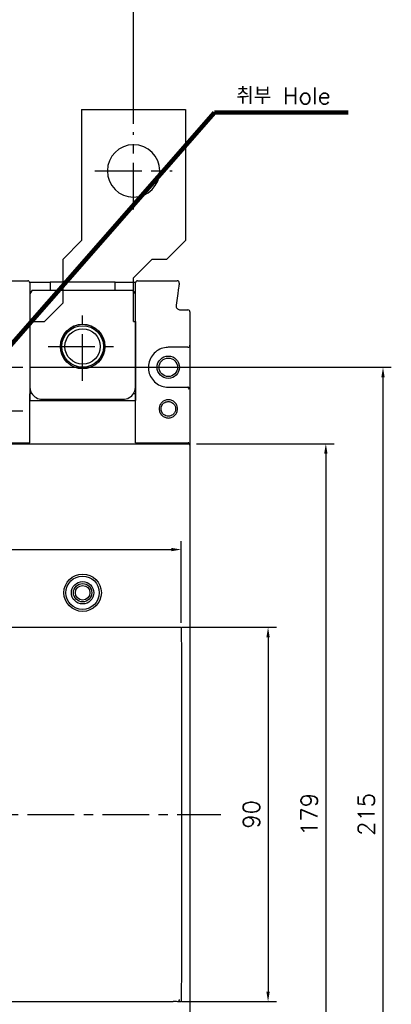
# Model space of a CAD drawing. Extents: x -2100 to 2710, y -907 to 1810.
# Tile 11 of 22: x -1199 to -1109, y 1328 to 1564. Entities that reach past the tile are written whole.
import ezdxf

# ---------------------------------------------------------------- set-up
doc = ezdxf.new("R2010")
doc.units = 0
doc.header["$LTSCALE"] = 3
doc.header["$MEASUREMENT"] = 0
doc.linetypes.add('CENTER', pattern=[2, 1.25, -0.25, 0.25, -0.25])
doc.layers.get('0').update_dxf_attribs({"linetype": 'CONTINUOUS'})
doc.layers.get('Defpoints').update_dxf_attribs({"linetype": 'CONTINUOUS'})
for name, color, linetype in [('cen', 1, 'CENTER'), ('di', 3, 'CONTINUOUS'), ('dwg', 7, 'CONTINUOUS')]:
    doc.layers.add(name, color=color, linetype=linetype)
doc.styles.add('KIM', font='ROMANS.shx', dxfattribs={"height": 5, "bigfont": 'GSG1.shx'})
doc.styles.get("Standard").update_dxf_attribs({"font": 'romans.shx', "height": 4, "bigfont": 'ghs.shx'})
doc.dimstyles.get("Standard").update_dxf_attribs({"dimtxt": 0.18, "dimasz": 0.18, "dimexe": 0.18, "dimexo": 0.0625, "dimgap": 0.09, "dimtad": 0, "dimtih": 1, "dimtoh": 1, "dimdec": 4, "dimzin": 0, "dimdsep": 46, "dimtxsty": 'Standard', "dimcen": 0.09, "dimadec": 0, "dimazin": 0, "dimtfac": 1, "dimtdec": 4, "dimtofl": 0, "dimtmove": 0, "dimatfit": 3, "dimfxl": 0, "dimtolj": 1, "dimtzin": 0, "dimarcsym": 0})
doc.dimstyles.new('STANDARD$0', dxfattribs={"dimtxt": 5, "dimasz": 5, "dimexe": 1, "dimexo": 2, "dimgap": 2, "dimtad": 1, "dimdec": 4, "dimzin": 12, "dimdsep": 46, "dimtxsty": 'KIM', "dimcen": -1, "dimdle": 0.1, "dimadec": 0, "dimazin": 0, "dimtfac": 1, "dimtdec": 4, "dimtmove": 0, "dimatfit": 3, "dimfxl": 0, "dimtolj": 1, "dimtzin": 0, "dimarcsym": 0})

# ---------------------------------------------------------------- blocks, each defined once
blk = doc.blocks.new('fsadfsafas')
at = {"layer": 'cen', "ltscale": 3}
for p, q in [((614, 610.86), (614, 629.46)), ((623.3, 620.16), (604.7, 620.16)), ((626.25, 569.66), (626.25, 586.26)), ((634.55, 577.96), (617.95, 577.96))]:
    blk.add_line(p, q, dxfattribs=at)
at = {"layer": 'dwg'}
for p, q in [((626.5, 634.96), (601.5, 634.96)), ((601.5, 634.96), (601.5, 603.46)), ((626.5, 634.96), (626.5, 603.41)), ((601.5, 603.46), (606, 598.96)), ((626.5, 603.41), (630.95, 598.96)), ((609.5, 598.96), (606, 598.96)), ((609.5, 598.96), (614, 594.46)), ((630.95, 588.46), (630.95, 598.96)), ((614, 583.96), (614, 594.46)), ((635.45, 583.96), (630.95, 588.46)), ((614, 583.96), (613.55, 583.96)), ((613.55, 583.96), (613.55, 564.96)), ((638.95, 583.96), (635.45, 583.96)), ((638.95, 583.96), (638.95, 564.96)), ((638.95, 564.96), (613.55, 564.96))]:
    blk.add_line(p, q, dxfattribs=at)
for centre, radius in [((614, 620.16), 6.3), ((626.25, 577.96), 5.3)]:
    blk.add_circle(centre, radius, dxfattribs=at)
blk = doc.blocks.new('*D10')
at = {"layer": 'Defpoints', "color": 0}
for p in [(-1227.43, 1631.81), (-1227.43, 1544.21), (-1171.18, 1537.18)]:
    blk.add_point(p, dxfattribs=at)
at = {"layer": 'di'}
for p, q in [((-1227.43, 1546.21), (-1227.43, 1633.81)), ((-1171.18, 1539.18), (-1171.18, 1633.81)), ((-1173.58, 1631.81), (-1225.03, 1631.81))]:
    blk.add_line(p, q, dxfattribs=at)
for points in [[(-1225.03, 1632.21), (-1225.03, 1631.41), (-1227.43, 1631.81)], [(-1173.58, 1632.21), (-1173.58, 1631.41), (-1171.18, 1631.81)]]:
    blk.add_solid(points, dxfattribs=at)
at = {"layer": 'di', "insert": (-1199.31, 1635.81), "char_height": 4, "attachment_point": 5}
blk.add_mtext('\\A1;56.3', dxfattribs=at)
blk = doc.blocks.new('*D44')
at = {"layer": 'Defpoints', "color": 0}
for p in [(-1159.72, 1436.86), (-1295.14, 1417.44), (-1159.72, 1417.25)]:
    blk.add_point(p, dxfattribs=at)
at = {"layer": 'di'}
for p, q in [((-1295.14, 1419.44), (-1295.14, 1438.86)), ((-1292.74, 1436.86), (-1162.12, 1436.86)), ((-1159.72, 1419.25), (-1159.72, 1438.86))]:
    blk.add_line(p, q, dxfattribs=at)
for points in [[(-1292.74, 1437.26), (-1292.74, 1436.46), (-1295.14, 1436.86)], [(-1162.12, 1437.26), (-1162.12, 1436.46), (-1159.72, 1436.86)]]:
    blk.add_solid(points, dxfattribs=at)
at = {"layer": 'di', "insert": (-1227.43, 1440.86), "char_height": 4, "attachment_point": 5}
blk.add_mtext('\\A1;136', dxfattribs=at)
blk = doc.blocks.new('*D107')
at = {"layer": 'Defpoints', "color": 0}
for p in [(-1158.03, 1462.28), (-1158.6, 1284.08), (-1124.96, 1284.08)]:
    blk.add_point(p, dxfattribs=at)
at = {"layer": 'di'}
for p, q in [((-1156.03, 1462.28), (-1122.96, 1462.28)), ((-1124.96, 1459.88), (-1124.96, 1286.48)), ((-1156.6, 1284.08), (-1122.96, 1284.08))]:
    blk.add_line(p, q, dxfattribs=at)
for points in [[(-1125.36, 1459.88), (-1124.56, 1459.88), (-1124.96, 1462.28)], [(-1125.36, 1286.48), (-1124.56, 1286.48), (-1124.96, 1284.08)]]:
    blk.add_solid(points, dxfattribs=at)
at = {"layer": 'di', "insert": (-1128.96, 1373.18), "char_height": 4, "attachment_point": 5, "rotation": 90}
blk.add_mtext('\\A1;179', dxfattribs=at)
blk = doc.blocks.new('*D108')
at = {"layer": 'Defpoints', "color": 0}
for p in [(-1161.63, 1418.18), (-1161.63, 1328.18), (-1138.85, 1328.18)]:
    blk.add_point(p, dxfattribs=at)
at = {"layer": 'di'}
for p, q in [((-1159.63, 1418.18), (-1136.85, 1418.18)), ((-1138.85, 1415.78), (-1138.85, 1330.58)), ((-1159.63, 1328.18), (-1136.85, 1328.18))]:
    blk.add_line(p, q, dxfattribs=at)
for points in [[(-1139.25, 1415.78), (-1138.45, 1415.78), (-1138.85, 1418.18)], [(-1139.25, 1330.58), (-1138.45, 1330.58), (-1138.85, 1328.18)]]:
    blk.add_solid(points, dxfattribs=at)
at = {"layer": 'di', "insert": (-1142.85, 1373.18), "char_height": 4, "attachment_point": 5, "rotation": 90}
blk.add_mtext('\\A1;90', dxfattribs=at)
blk = doc.blocks.new('*D106')
at = {"layer": 'Defpoints', "color": 0}
for p in [(-1197.86, 1480.68), (-1197.85, 1265.68), (-1111.22, 1265.68)]:
    blk.add_point(p, dxfattribs=at)
at = {"layer": 'di'}
for p, q in [((-1195.86, 1480.68), (-1109.22, 1480.68)), ((-1111.22, 1478.28), (-1111.22, 1268.08)), ((-1195.85, 1265.68), (-1109.22, 1265.68))]:
    blk.add_line(p, q, dxfattribs=at)
for points in [[(-1111.62, 1478.28), (-1110.82, 1478.28), (-1111.22, 1480.68)], [(-1111.62, 1268.08), (-1110.82, 1268.08), (-1111.22, 1265.68)]]:
    blk.add_solid(points, dxfattribs=at)
at = {"layer": 'di', "insert": (-1115.22, 1373.18), "char_height": 4, "attachment_point": 5, "rotation": 90}
blk.add_mtext('\\A1;215', dxfattribs=at)

msp = doc.modelspace()

# ---------------------------------------------------------------- linework, layer by layer
for p, q in [((-1202.355, 1501.484), (-1196.631, 1501.484)), ((-1196.173, 1501.184), (-1191.231, 1501.184)), ((-1191.231, 1501.184), (-1191.231, 1499.184)), ((-1175.631, 1501.184), (-1191.231, 1501.184)), ((-1175.631, 1499.184), (-1175.631, 1501.184)), ((-1175.631, 1501.184), (-1170.689, 1501.184)), ((-1170.231, 1501.484), (-1160.708, 1501.484)), ((-1195.531, 1499.184), (-1196.131, 1498.334)), ((-1196.131, 1498.484), (-1196.131, 1475.984)), ((-1195.531, 1499.184), (-1171.331, 1499.184)), ((-1170.731, 1498.334), (-1171.331, 1499.184)), ((-1170.731, 1475.984), (-1170.731, 1498.484)), ((-1160.57, 1498.413), (-1160.968, 1495.625)), ((-1159.978, 1494.484), (-1158.131, 1494.484)), ((-1157.631, 1493.984), (-1157.631, 1485.984)), ((-1158.131, 1485.484), (-1162.831, 1485.484)), ((-1157.631, 1485.984), (-1157.631, 1475.384)), ((-1162.831, 1475.884), (-1158.131, 1475.884)), ((-1157.631, 1475.384), (-1157.631, 1461.984)), ((-1196.131, 1462.484), (-1196.131, 1474.181)), ((-1193.131, 1472.984), (-1173.731, 1472.984)), ((-1170.731, 1462.484), (-1170.731, 1474.181)), ((-1296.931, 1462.284), (-1157.931, 1462.284)), ((-1214.731, 1462.484), (-1196.131, 1462.484)), ((-1170.731, 1462.484), (-1158.08, 1462.484)), ((-1157.913, 1462.484), (-1158.08, 1462.484)), ((-1157.913, 1462.283), (-1157.913, 1462.484)), ((-1157.631, 1461.984), (-1157.631, 1461.719)), ((-1157.631, 1461.719), (-1157.631, 1284.649)), ((-1201.531, 1418.184), (-1161.631, 1418.184)), ((-1159.631, 1382.451), (-1159.631, 1363.918)), ((-1201.531, 1328.184), (-1161.631, 1328.184))]:
    msp.add_line(p, q)
for centre, radius in [((-1183.431, 1485.684), 5.35), ((-1183.431, 1485.684), 5), ((-1183.431, 1485.684), 4.25), ((-1162.831, 1480.684), 2.7), ((-1162.831, 1480.684), 2.225), ((-1183.431, 1426.484), 4.5), ((-1183.431, 1426.484), 4), ((-1183.431, 1426.484), 2.7), ((-1183.431, 1426.484), 2.2), ((-1183.431, 1426.484), 1.75)]:
    msp.add_circle(centre, radius)
for centre, radius, start, end in [((-1196.631, 1500.984), 0.5, 0, 90), ((-1170.231, 1500.984), 0.5, 90, 180), ((-1160.708, 1500.984), 0.5, 351.8699, 90), ((-1158.131, 1493.984), 0.5, 0, 90), ((-1158.131, 1485.984), 0.5, 270, 0), ((-1158.131, 1475.384), 0.5, 0, 42.0016), ((-1193.131, 1475.984), 3, 209.73773, 270), ((-1173.731, 1475.984), 3, 270, 329.88045), ((-1160.631, 1328.684), 0.5, 270, 0)]:
    msp.add_arc(centre, radius, start, end)
for centre, major_axis, ratio, start_param, end_param in [((-1157.931, 1461.984), (0, 0.301), 0.9982744, 4.712389, 6.2831853), ((-1161.631, 1418.889), (4, 0), 0.176327, 4.712389, 5.1164047), ((-1161.631, 1327.479), (4, 0), 0.176327, 1.1667806, 1.5707963)]:
    msp.add_ellipse(centre, major_axis=major_axis, ratio=ratio, start_param=start_param, end_param=end_param)
for points, knots in [([(-1196.131, 1500.984), (-1196.131, 1500.956), (-1196.131, 1500.9), (-1196.131, 1500.461), (-1196.131, 1499.817), (-1196.131, 1499.115), (-1196.131, 1498.659), (-1196.131, 1498.484)], [0, 0, 0, 0, 0.2178729, 0.4357917, 0.6524092, 0.8666222, 1, 1, 1, 1]), ([(-1170.731, 1498.484), (-1170.731, 1498.764), (-1170.731, 1499.324), (-1170.731, 1500.071), (-1170.731, 1500.636), (-1170.731, 1500.94), (-1170.731, 1500.971), (-1170.731, 1500.984)], [0, 0, 0, 0, 0.2132673, 0.4265184, 0.6402532, 0.85505, 1, 1, 1, 1]), ([(-1160.213, 1500.913), (-1160.217, 1500.886), (-1160.224, 1500.83), (-1160.286, 1500.402), (-1160.376, 1499.769), (-1160.477, 1499.066), (-1160.543, 1498.598), (-1160.57, 1498.413)], [0, 0, 0, 0, 0.213191, 0.4263131, 0.6411484, 0.857945, 1, 1, 1, 1]), ([(-1160.968, 1495.625), (-1160.973, 1495.513), (-1160.983, 1495.287), (-1160.855, 1494.966), (-1160.636, 1494.707), (-1160.333, 1494.522), (-1160.1, 1494.497), (-1159.978, 1494.484)], [0, 0, 0, 0, 0.1964516, 0.3929378, 0.5895543, 0.7864782, 1, 1, 1, 1]), ([(-1162.831, 1485.484), (-1163.006, 1485.478), (-1163.717, 1485.454), (-1164.945, 1485.093), (-1166.284, 1484.149), (-1167.236, 1482.812), (-1167.692, 1481.236), (-1167.601, 1479.598), (-1166.972, 1478.079), (-1165.879, 1476.865), (-1164.445, 1476.042), (-1163.369, 1475.937), (-1162.831, 1475.884)], [0, 0, 0, 0, 0.0349024, 0.1422145, 0.2496426, 0.356878, 0.4640098, 0.5713242, 0.6787557, 0.7859579, 0.8929777, 1, 1, 1, 1]), ([(-1196.131, 1475.984), (-1196.102, 1475.648), (-1196.057, 1475.124), (-1195.821, 1474.661), (-1195.736, 1474.496)], [0, 0, 0, 0, 0.6425452, 1, 1, 1, 1]), ([(-1171.136, 1474.479), (-1171.048, 1474.648), (-1170.806, 1475.116), (-1170.76, 1475.646), (-1170.731, 1475.984)], [0, 0, 0, 0, 0.36225458, 1, 1, 1, 1]), ([(-1157.76, 1475.719), (-1157.774, 1475.733), (-1157.837, 1475.798), (-1157.962, 1475.865), (-1158.077, 1475.884), (-1158.13, 1475.884), (-1158.131, 1475.884)], [0, 0, 0, 0, 0.1361762, 0.5958979, 0.9916286, 1, 1, 1, 1]), ([(-1158.08, 1475.384), (-1158.079, 1475.385), (-1158.022, 1475.442), (-1157.905, 1475.561), (-1157.809, 1475.665), (-1157.76, 1475.719)], [0, 0, 0, 0, 0.0090573, 0.4889785, 1, 1, 1, 1]), ([(-1196.131, 1474.181), (-1196.131, 1474.192), (-1196.13, 1474.213), (-1196.124, 1474.239), (-1196.113, 1474.257), (-1196.105, 1474.262), (-1196.102, 1474.265)], [0, 0, 0, 0, 0.3460913, 0.6945292, 0.8684999, 1, 1, 1, 1]), ([(-1195.736, 1474.496), (-1195.736, 1474.496), (-1195.736, 1474.495), (-1195.738, 1474.491), (-1195.763, 1474.471), (-1195.843, 1474.419), (-1195.96, 1474.348), (-1196.055, 1474.292), (-1196.102, 1474.265)], [0, 0, 0, 0, 0.0208296, 0.0606004, 0.2956476, 0.5304868, 0.765245, 1, 1, 1, 1]), ([(-1171.136, 1474.479), (-1171.136, 1474.478), (-1171.136, 1474.478), (-1171.132, 1474.473), (-1171.101, 1474.451), (-1171.015, 1474.397), (-1170.895, 1474.324), (-1170.799, 1474.268), (-1170.752, 1474.24)], [0, 0, 0, 0, 0.0240307, 0.0863001, 0.3148167, 0.5432401, 0.7716189, 1, 1, 1, 1]), ([(-1170.752, 1474.24), (-1170.749, 1474.237), (-1170.742, 1474.232), (-1170.734, 1474.217), (-1170.731, 1474.199), (-1170.731, 1474.186), (-1170.731, 1474.181)], [0, 0, 0, 0, 0.1691145, 0.3857586, 0.7905078, 1, 1, 1, 1]), ([(-1160.607, 1470.684), (-1160.642, 1470.397), (-1160.711, 1469.823), (-1161.219, 1469.089), (-1161.953, 1468.607), (-1162.82, 1468.43), (-1163.686, 1468.606), (-1164.426, 1469.088), (-1164.914, 1469.823), (-1165.093, 1470.686), (-1164.914, 1471.548), (-1164.425, 1472.28), (-1163.685, 1472.762), (-1162.819, 1472.938), (-1161.951, 1472.761), (-1161.218, 1472.278), (-1160.71, 1471.545), (-1160.642, 1470.971), (-1160.607, 1470.684)], [0, 0, 0, 0, 0.0622495, 0.1246643, 0.1872873, 0.2500222, 0.3127183, 0.375258, 0.4377339, 0.5001513, 0.5624055, 0.6247436, 0.6873231, 0.7500634, 0.8128157, 0.8754149, 0.9377794, 1, 1, 1, 1]), ([(-1161.081, 1470.684), (-1161.103, 1470.895), (-1161.136, 1471.225), (-1161.348, 1471.636), (-1161.604, 1471.957), (-1161.944, 1472.214), (-1162.308, 1472.366), (-1162.57, 1472.419), (-1162.734, 1472.432), (-1162.899, 1472.437), (-1163.211, 1472.411), (-1163.605, 1472.277), (-1163.986, 1472.02), (-1164.288, 1471.692), (-1164.521, 1471.236), (-1164.613, 1470.686), (-1164.522, 1470.134), (-1164.289, 1469.677), (-1163.987, 1469.349), (-1163.606, 1469.091), (-1163.212, 1468.958), (-1162.764, 1468.92), (-1162.37, 1468.976), (-1161.945, 1469.153), (-1161.604, 1469.41), (-1161.349, 1469.732), (-1161.136, 1470.142), (-1161.103, 1470.473), (-1161.081, 1470.684)], [0, 0, 0, 0, 0.0573022, 0.0898264, 0.1248558, 0.1692265, 0.2048979, 0.2318434, 0.2420427, 0.2500512, 0.2769366, 0.3274705, 0.3617141, 0.4018752, 0.447939, 0.49989, 0.5519609, 0.5981194, 0.6383491, 0.6726365, 0.723179, 0.7499703, 0.7950197, 0.8306899, 0.8750551, 0.9100942, 0.9426361, 1, 1, 1, 1]), ([(-1160.059, 1418.241), (-1160.012, 1418.24), (-1159.929, 1418.238), (-1159.829, 1418.188), (-1159.762, 1418.121), (-1159.728, 1418.047), (-1159.725, 1417.997), (-1159.723, 1417.978)], [0, 0, 0, 0, 0.2994204, 0.5263949, 0.7070068, 0.8887843, 1, 1, 1, 1]), ([(-1159.723, 1417.978), (-1159.704, 1415.409), (-1159.616, 1403.566), (-1159.625, 1391.724), (-1159.631, 1382.451)], [0, 0, 0, 0, 0.216992, 1, 1, 1, 1]), ([(-1159.631, 1363.918), (-1159.63, 1361.251), (-1159.628, 1349.408), (-1159.682, 1337.566), (-1159.723, 1328.39)], [0, 0, 0, 0, 0.2251735, 1, 1, 1, 1]), ([(-1159.723, 1328.39), (-1159.726, 1328.363), (-1159.731, 1328.311), (-1159.768, 1328.242), (-1159.83, 1328.18), (-1159.928, 1328.13), (-1160.011, 1328.128), (-1160.059, 1328.127)], [0, 0, 0, 0, 0.1543866, 0.3086003, 0.466366, 0.6970709, 1, 1, 1, 1])]:
    msp.add_open_spline(points, degree=3, knots=knots)
at = {"layer": 'cen'}
for p, q in [((-1213.017, 1480.684), (-1197.845, 1480.684)), ((-1213.017, 1470.184), (-1197.845, 1470.184))]:
    msp.add_line(p, q, dxfattribs=at)
at = {"layer": 'cen', "ltscale": 3}
msp.add_line((-1304.677, 1373.184), (-1150.185, 1373.184), dxfattribs=at)

# ---------------------------------------------------------------- block references
at = {"layer": 'di', "xscale": -1}
msp.add_blockref('fsadfsafas', (-557.177, 907.726), dxfattribs=at)

# ---------------------------------------------------------------- texts
at = {"layer": 'di', "insert": (-1146.506, 1543.943), "char_height": 4, "attachment_point": 7}
msp.add_mtext('취부 Hole', dxfattribs=at)

# ---------------------------------------------------------------- dimensions: what is measured, and where the dimension line sits
at = {"layer": 'di'}
dim = msp.add_linear_dim(base=(-1227.431, 1631.806), p1=(-1171.181, 1537.184), p2=(-1227.431, 1544.207), text='56.3', dimstyle='STANDARD$0', override={"dimtxt": 4, "dimasz": 2.4, "dimexe": 2, "dimdec": 2, "dimzin": 8, "dimtxsty": 'Standard', "dimcen": 0, "dimdle": 0, "dimclrd": 256, "dimclre": 256, "dimclrt": 256, "dimadec": 2, "dimazin": 2, "dimtfac": 0.6, "dimtdec": 2, "dimtzin": 8, "dimlwd": 65535, "dimlwe": 65535}, dxfattribs=at)
dim.commit()
dim.dimension.update_dxf_attribs({"geometry": '*D10', "text_midpoint": (-1199.306, 1631.806), "dimtype": 160})
dim = msp.add_linear_dim(base=(-1111.219, 1265.684), p1=(-1197.86, 1480.684), p2=(-1197.845, 1265.684), angle=90, text='215', dimstyle='STANDARD$0', override={"dimtxt": 4, "dimasz": 2.4, "dimexe": 2, "dimdec": 2, "dimzin": 8, "dimtxsty": 'Standard', "dimcen": 0, "dimdle": 0, "dimclrd": 256, "dimclre": 256, "dimclrt": 256, "dimadec": 2, "dimazin": 2, "dimtfac": 0.6, "dimtdec": 2, "dimtzin": 8, "dimlwd": 65535, "dimlwe": 65535}, dxfattribs=at)
dim.commit()
dim.dimension.update_dxf_attribs({"geometry": '*D106', "text_midpoint": (-1111.219, 1373.184), "dimtype": 160})
dim = msp.add_linear_dim(base=(-1124.957, 1284.084), p1=(-1158.032, 1462.284), p2=(-1158.597, 1284.084), angle=90, text='179', dimstyle='STANDARD$0', override={"dimtxt": 4, "dimasz": 2.4, "dimexe": 2, "dimdec": 2, "dimzin": 8, "dimtxsty": 'Standard', "dimcen": 0, "dimdle": 0, "dimclrd": 256, "dimclre": 256, "dimclrt": 256, "dimadec": 2, "dimazin": 2, "dimtfac": 0.6, "dimtdec": 2, "dimtzin": 8, "dimlwd": 65535, "dimlwe": 65535}, dxfattribs=at)
dim.commit()
dim.dimension.update_dxf_attribs({"geometry": '*D107', "text_midpoint": (-1128.957, 1373.184)})
dim = msp.add_linear_dim(base=(-1159.718, 1436.855), p1=(-1295.141, 1417.437), p2=(-1159.718, 1417.254), text='136', dimstyle='STANDARD$0', override={"dimtxt": 4, "dimasz": 2.4, "dimexe": 2, "dimdec": 2, "dimzin": 8, "dimtxsty": 'Standard', "dimcen": 0, "dimdle": 0, "dimclrd": 256, "dimclre": 256, "dimclrt": 256, "dimadec": 2, "dimazin": 2, "dimtfac": 0.6, "dimtdec": 2, "dimtzin": 8, "dimlwd": 65535, "dimlwe": 65535}, dxfattribs=at)
dim.commit()
dim.dimension.update_dxf_attribs({"geometry": '*D44', "text_midpoint": (-1227.43, 1440.855)})
dim = msp.add_linear_dim(base=(-1138.848, 1328.184), p1=(-1161.631, 1418.184), p2=(-1161.631, 1328.184), angle=90, dimstyle='STANDARD$0', override={"dimtxt": 4, "dimasz": 2.4, "dimexe": 2, "dimdec": 2, "dimzin": 8, "dimtxsty": 'Standard', "dimcen": 0, "dimdle": 0, "dimclrd": 256, "dimclre": 256, "dimclrt": 256, "dimadec": 2, "dimazin": 2, "dimtfac": 0.6, "dimtdec": 2, "dimtzin": 8, "dimlwd": 65535, "dimlwe": 65535}, dxfattribs=at)
dim.commit()
dim.dimension.update_dxf_attribs({"geometry": '*D108', "text_midpoint": (-1142.848, 1373.184)})

# ---------------------------------------------------------------- leaders
at = {"layer": 'di', "annotation_type": 0, "has_hookline": 1, "hookline_direction": 0, "text_width": 26.946}
msp.add_leader([(-1205.431, 1480.684), (-1151.706, 1541.943), (-1148.506, 1541.943)], dimstyle='Standard', override={"dimtxt": 4, "dimasz": 3.2, "dimexe": 2, "dimexo": 2, "dimgap": 2, "dimtad": 1, "dimtih": 0, "dimtoh": 0, "dimdec": 2, "dimzin": 8, "dimcen": 0, "dimclrd": 256, "dimclre": 256, "dimclrt": 256, "dimadec": 2, "dimazin": 2, "dimtfac": 0.6, "dimtdec": 2, "dimtofl": 1, "dimtzin": 8, "dimlwd": 65535, "dimlwe": 65535, "dimarcsym": 1}, dxfattribs=at)

doc.saveas('drawing.dxf')
